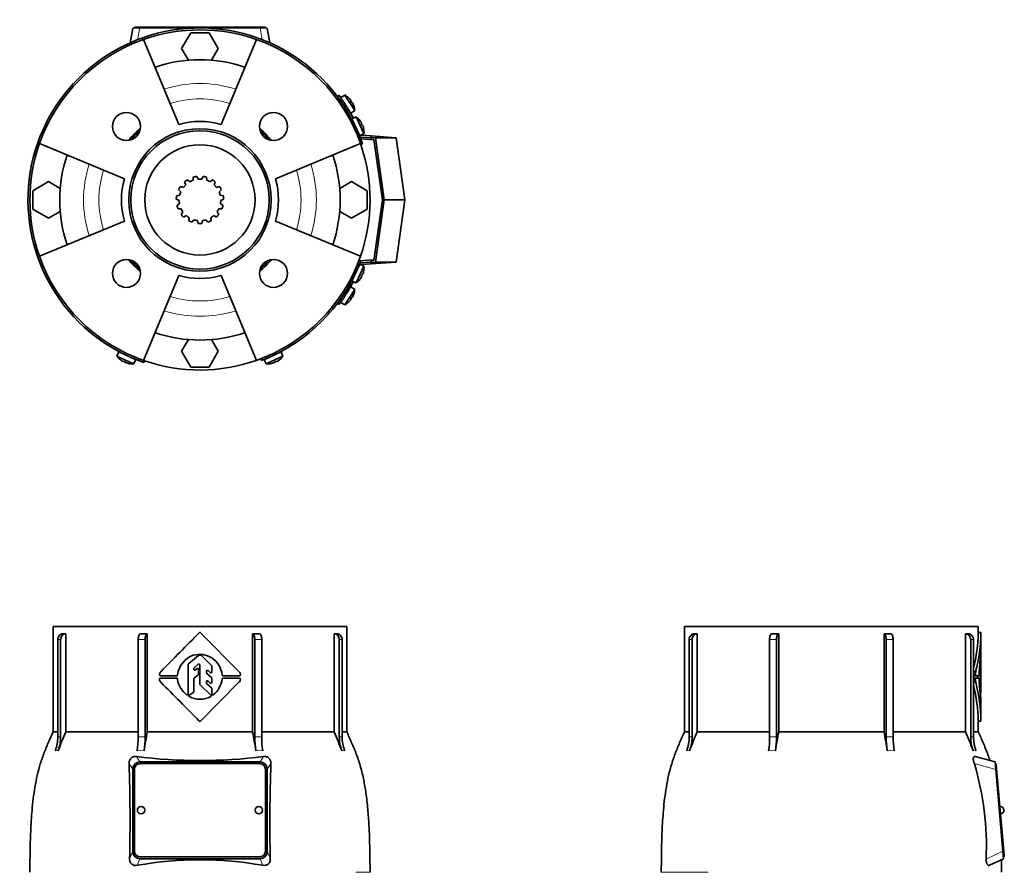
# Model space of a CAD drawing. Header units: millimetres. Extents: x 150 to 747, y -659 to 1200.
# Tile 13 of 13: x 150 to 677, y 744 to 1200. Entities that reach past the tile are written whole.
import ezdxf

# ---------------------------------------------------------------- set-up
doc = ezdxf.new("R2010")
doc.units = ezdxf.units.MM
for name, color, linetype in [('LOW_134-2', 7, 'Continuous'), ('M5X8_UNI7687', 7, 'Continuous'), ('VSI134_FILTRO_A', 7, 'Continuous'), ('VSI134_FILTRO_B', 7, 'Continuous'), ('VSI134_GIUNTO_8×', 7, 'Continuous'), ('VSI134_SUPPORTO_', 7, 'Continuous'), ('VSI134_TERMINALE', 7, 'Continuous'), ('VSI134_TESTATA', 7, 'Continuous')]:
    doc.layers.add(name, color=color, linetype=linetype)

# ---------------------------------------------------------------- blocks, each defined once
blk = doc.blocks.new('SE')
at = {"layer": 'VSI134_TESTATA', "color": 7, "linetype": 'Continuous', "lineweight": 35}
for p, q in [((325.26, 875.18), (168.26, 875.18)), ((168.26, 875.18), (168.26, 818.84)), ((325.26, 818.84), (325.26, 875.18)), ((175.03, 871.18), (175.03, 818.84)), ((218.58, 871.18), (218.58, 818.84)), ((247.12, 871.82), (267.71, 850.94)), ((274.95, 818.84), (274.95, 871.18)), ((318.5, 818.84), (318.5, 871.18)), ((170.7, 816.07), (170.7, 868.18)), ((172.23, 868.18), (172.23, 816.07)), ((213.73, 816.07), (213.73, 868.18)), ((217.42, 868.18), (217.42, 816.07)), ((276.1, 816.07), (276.1, 868.18)), ((279.8, 868.18), (279.8, 816.07)), ((321.29, 816.07), (321.29, 868.18)), ((322.82, 868.18), (322.82, 816.07)), ((240.55, 855.15), (246, 859.64)), ((246.32, 859.75), (247.19, 859.75)), ((247.54, 859.61), (252.94, 854.26)), ((240.36, 839.01), (240.36, 854.76)), ((243.62, 853.09), (245.82, 854.97)), ((246.65, 844.29), (246.65, 854.59)), ((253.09, 850.86), (253.09, 853.91)), ((234.25, 848.82), (225.65, 848.82)), ((234.76, 849.52), (234.75, 849.3)), ((243.44, 852.2), (243.44, 852.71)), ((243.63, 847.47), (245.87, 849.23)), ((244.25, 851.8), (245.25, 852.6)), ((246.06, 849.62), (246.06, 852.21)), ((250.23, 850.44), (250.23, 851.15)), ((250.41, 850.07), (252.92, 847.87)), ((251.06, 851.53), (252.26, 850.48)), ((267.9, 848.82), (259.1, 848.82)), ((225.61, 847.54), (234.25, 847.54)), ((234.75, 847.07), (234.76, 846.85)), ((243.44, 840.3), (243.44, 847.08)), ((252.6, 838.41), (246.8, 843.93)), ((267.74, 845.45), (247.12, 824.54)), ((250.23, 844.88), (250.23, 845.58)), ((250.4, 844.51), (252.92, 842.26)), ((251.07, 845.96), (252.26, 844.9)), ((253.09, 845.27), (253.09, 847.49)), ((259.1, 847.55), (267.9, 847.54)), ((241.05, 838.44), (243.22, 839.88)), ((253.09, 838.98), (253.09, 841.89)), ((170.7, 818.84), (168.26, 818.84)), ((175.03, 818.84), (213.73, 818.84)), ((218.58, 818.84), (274.95, 818.84)), ((279.8, 818.84), (318.5, 818.84)), ((322.82, 818.84), (325.26, 818.84)), ((214.58, 802.68), (278.94, 802.68)), ((278.76, 801.74), (214.76, 801.74)), ((210.76, 754.86), (210.76, 798.69)), ((211.76, 798.75), (211.76, 754.91)), ((281.76, 754.91), (281.76, 798.75)), ((282.76, 798.69), (282.76, 754.86)), ((211.76, 754.91), (211.76, 754.87)), ((281.76, 754.91), (281.76, 754.87)), ((278.94, 750.88), (214.58, 750.88)), ((214.76, 751.93), (278.76, 751.93)), ((214.76, 751.88), (278.76, 751.88))]:
    blk.add_line(p, q, dxfattribs=at)
at = {"layer": 'VSI134_TESTATA', "color": 4, "linetype": 'Continuous', "lineweight": 9}
for p, q in [((172.23, 868.18), (170.7, 868.18)), ((217.42, 868.18), (213.73, 868.18)), ((279.8, 868.18), (276.1, 868.18)), ((322.82, 868.18), (321.29, 868.18)), ((169.78, 808.74), (169.4, 808.69)), ((169.78, 808.74), (170.93, 808.69)), ((214.1, 808.74), (213.19, 808.69)), ((214.1, 808.74), (216.88, 808.69)), ((277.56, 808.74), (276.64, 808.69)), ((277.56, 808.74), (280.34, 808.69)), ((322.97, 808.74), (322.59, 808.69)), ((322.97, 808.74), (324.13, 808.69)), ((210.76, 798.69), (208.8, 801.76)), ((214.58, 802.68), (212.76, 805.53)), ((280.77, 805.53), (278.94, 802.68)), ((284.73, 801.76), (282.76, 798.69)), ((209.12, 750.67), (210.76, 754.86)), ((282.76, 754.86), (284.41, 750.67)), ((213.2, 747.35), (214.58, 750.88)), ((214.76, 751.93), (214.76, 751.88)), ((278.76, 751.93), (278.76, 751.88)), ((278.94, 750.88), (280.32, 747.35)), ((330.22, 743.61), (337.76, 743.61))]:
    blk.add_line(p, q, dxfattribs=at)
at = {"layer": 'VSI134_TESTATA', "color": 7, "linetype": 'Continuous', "lineweight": 35}
for centre, radius, start, end in [((174.26, -481.25), 1352.43, 89.96758, 90.03242), ((8929.58, -7722.95), 12217.51, 135.293139, 135.430862), ((246.76, 871.47), 0.5, 44.6048, 135.2692), ((319.26, -481.25), 1352.43, 89.96758, 90.03242), ((247.53, 847.56), 12.92, 109.8101, 171.2914), ((246.61, 847.87), 12.34, 57.8588, 106.2573), ((246.32, 859.25), 0.5, 89.9992, 129.4492), ((247.19, 859.25), 0.502, 45.3881, 89.921), ((240.87, 854.76), 0.503, 129.6191, 179.8293), ((246.15, 854.59), 0.5, 0, 130.3555), ((252.59, 853.91), 0.502, 0.0921, 45.217), ((246.07, 847.91), 12.6, 6.1637, 55.7127), ((225.65, 849.32), 0.5, 173.2798, 270), ((227.68, 849.27), 2.53, 138.9855, 177.435), ((234.25, 849.32), 0.5, 270, 356.945), ((243.94, 852.71), 0.503, 130.5093, 179.8462), ((243.94, 852.2), 0.5, 180, 308.3701), ((245.56, 852.21), 0.5, 0, 128.3701), ((245.56, 849.62), 0.503, 308.2331, 359.812), ((250.73, 851.15), 0.5, 48.872, 180), ((250.74, 850.44), 0.503, 180.1424, 228.7099), ((252.59, 850.86), 0.5, 228.8721, 360), ((259.1, 849.32), 0.5, 187.0198, 270), ((267, 850.24), 1, 39.9753, 44.6048), ((265.41, 849.01), 3.01, 7.2724, 38.3465), ((267.9, 849.32), 0.5, 270, 8.5762), ((227.25, 846.85), 2.15, 175.1196, 227.0931), ((225.61, 847.04), 0.5, 90, 181.1653), ((-3976.77, -3354.91), 5941.64, 44.701818, 44.983778), ((234.25, 847.04), 0.5, 3.055, 90), ((246.85, 848.38), 12.18, 187.2267, 233.2382), ((243.94, 847.08), 0.503, 128.2341, 179.8111), ((247.15, 844.29), 0.502, 180.1047, 226.3403), ((250.73, 845.58), 0.5, 48.3928, 180), ((250.74, 844.89), 0.503, 180.1334, 228.1267), ((252.59, 845.27), 0.5, 228.3928, 360), ((252.59, 847.49), 0.503, 0.145, 48.7072), ((246.05, 848.48), 12.63, 308.4465, 353.7792), ((259.1, 847.05), 0.5, 89.956, 172.9788), ((265.72, 847.23), 2.7, 318.6093, 354.47), ((267.9, 847.04), 0.5, 352.1811, 89.956), ((239.86, 839.01), 0.5, 231.9328, 360), ((241.32, 838.02), 0.5, 123.6017, 240.2731), ((246.5, 847.57), 11.36, 241.4726, 271.3254), ((242.94, 840.3), 0.504, 303.8575, 359.7442), ((247.03, 847.54), 11.33, 268.6311, 298.8939), ((252.26, 838.05), 0.5, 300.4135, 46.4449), ((252.59, 841.89), 0.503, 0.1074, 48.1235), ((253.59, 838.98), 0.5, 179.9709, 308.3186), ((246.76, 824.89), 0.5, 224.7366, 315.3954), ((381.12, 729.77), 224.52, 156.6256, 159.4185), ((661.96, 739.5), 450.42, 169.8554, 171.1641), ((-168.44, 739.5), 450.42, 8.8359, 10.1446), ((112.41, 729.77), 224.52, 20.5815, 23.3744), ((149.18, 816.06), 21.52, 339.9832, 0.0362), ((150.71, 816.06), 21.52, 339.9832, 0.0362), ((164.02, 815.99), 49.7, 351.5576, 0.096), ((167.72, 815.99), 49.7, 351.5576, 0.096), ((325.81, 815.99), 49.7, 179.904, 188.4424), ((329.5, 815.99), 49.7, 179.904, 188.4424), ((342.82, 816.06), 21.52, 179.9638, 200.0168), ((344.35, 816.06), 21.52, 179.9638, 200.0168), ((-643.32, 770.87), 852.68, 358.64241, 2.07545), ((246.76, 1076.19), 272.79, 262.8396, 277.1604), ((1108.91, 771.05), 824.76, 177.86642, 181.41572), ((215.26, 776.83), 2, 0, 180), ((278.26, 776.83), 2, 0, 180), ((246.76, 559.79), 190.54, 79.8557, 100.1443)]:
    blk.add_arc(centre, radius, start, end, dxfattribs=at)
at = {"layer": 'VSI134_TESTATA', "color": 4, "linetype": 'Continuous', "lineweight": 9}
for centre, radius, start, end in [((171.47, 810.21), 5.91, 82.5651, 97.4349), ((215.57, 781.79), 34.33, 86.9151, 93.0849), ((277.95, 781.79), 34.33, 86.9151, 93.0849), ((322.06, 810.21), 5.91, 82.5651, 97.4349)]:
    blk.add_arc(centre, radius, start, end, dxfattribs=at)
at = {"layer": 'VSI134_TESTATA', "color": 7, "linetype": 'Continuous', "lineweight": 35}
for centre, major_axis, ratio, start_param, end_param in [((173.47, 868.18), (0, -3), 0.92388, 3.133099, 4.712389), ((175, 868.18), (0, -3), 0.92388, 3.133099, 4.712389), ((214.88, 868.18), (0, -3), 0.382683, 3.133099, 4.712389), ((218.57, 868.18), (0, -3), 0.382683, 3.133099, 4.712389), ((274.96, 868.18), (0, -3), 0.382683, 1.570796, 3.150087), ((278.65, 868.18), (0, -3), 0.382683, 1.570796, 3.150087), ((318.52, 868.18), (0, -3), 0.92388, 1.570796, 3.150087), ((320.05, 868.18), (0, -3), 0.92388, 1.570796, 3.150087), ((214.83, 798.44), (1.95, -3.83), 0.92919, 2.69912, 4.210489), ((214.76, 798.75), (3, 0), 0.996195, 1.570796, 3.141593), ((278.76, 798.75), (3, 0), 0.996195, 0, 1.570796), ((278.7, 798.44), (-1.95, -3.83), 0.92919, 2.072696, 3.584065), ((215.26, 776.83), (2, 0), 0.996195, 3.141593, 6.283185), ((278.26, 776.83), (2, 0), 0.996195, 3.141593, 6.283185), ((214.83, 755.12), (1.95, 3.83), 0.92919, 2.072697, 3.584065), ((214.76, 754.91), (-3, 0), 0.996195, 0, 1.570796), ((214.76, 754.87), (-3, 0), 0.996195, 0, 1.570796), ((278.76, 754.91), (-3, 0), 0.996195, 1.570796, 3.141593), ((278.76, 754.87), (-3, 0), 0.996195, 1.570796, 3.141593), ((278.7, 755.12), (-1.95, 3.83), 0.92919, 2.69912, 4.210488)]:
    blk.add_ellipse(centre, major_axis=major_axis, ratio=ratio, start_param=start_param, end_param=end_param, dxfattribs=at)
for points in [[(214.88, 871.18), (216.1, 871.18), (217.34, 871.18), (218.58, 871.18)], [(274.95, 871.18), (276.19, 871.18), (277.42, 871.18), (278.64, 871.18)]]:
    blk.add_open_spline(points, degree=3, dxfattribs=at)
for points, knots in [([(168.28, 818.87), (167.38, 816.92), (165.82, 813.5), (163.37, 807.69), (161.28, 801.7), (159.64, 795.52), (158.43, 789.28), (157.53, 783.04), (156.72, 775.1), (156.14, 765.52), (155.86, 754.22), (155.8, 747.47), (155.77, 743.6)], [0, 0, 0, 0, 0.075828, 0.157662, 0.24065, 0.323649, 0.406117, 0.487779, 0.568882, 0.716697, 0.863346, 1, 1, 1, 1]), ([(337.75, 743.61), (337.74, 746.49), (337.69, 751.59), (337.54, 760.14), (337.21, 768.75), (336.61, 777.45), (335.69, 785.55), (334.42, 793.03), (332.81, 799.87), (330.63, 806.5), (327.96, 812.93), (326.24, 816.71), (325.25, 818.87)], [0, 0, 0, 0, 0.1021, 0.21378, 0.32619, 0.439201, 0.552954, 0.643265, 0.734414, 0.825783, 0.916073, 1, 1, 1, 1]), ([(208.8, 801.76), (208.79, 802.01), (208.8, 802.27), (208.86, 802.79), (208.92, 803.06), (209.09, 803.57), (209.2, 803.82), (209.5, 804.28), (209.67, 804.49), (209.97, 804.77), (210.07, 804.86), (210.29, 805.02), (210.41, 805.09), (210.64, 805.22), (210.76, 805.28), (211.01, 805.37), (211.13, 805.41), (211.51, 805.51), (211.76, 805.55), (212.27, 805.57), (212.51, 805.56), (212.76, 805.53)], [0, 0, 0, 0, 0.125, 0.125, 0.25, 0.25, 0.375, 0.375, 0.5, 0.5, 0.5625, 0.5625, 0.625, 0.625, 0.6875, 0.6875, 0.75, 0.75, 0.875, 0.875, 1, 1, 1, 1]), ([(280.77, 805.53), (281.01, 805.56), (281.26, 805.57), (281.76, 805.55), (282.01, 805.51), (282.52, 805.38), (282.76, 805.29), (283.23, 805.03), (283.45, 804.87), (283.75, 804.6), (283.85, 804.49), (284.02, 804.28), (284.1, 804.17), (284.32, 803.82), (284.44, 803.57), (284.61, 803.06), (284.67, 802.8), (284.73, 802.27), (284.74, 802.01), (284.73, 801.76)], [0, 0, 0, 0, 0.125, 0.125, 0.25, 0.25, 0.375, 0.375, 0.5, 0.5, 0.5625, 0.5625, 0.625, 0.625, 0.75, 0.75, 0.875, 0.875, 1, 1, 1, 1]), ([(213.2, 747.35), (212.71, 747.26), (212.22, 747.25), (211.48, 747.38), (211.24, 747.45), (210.79, 747.64), (210.57, 747.77), (210.17, 748.07), (209.98, 748.24), (209.66, 748.65), (209.53, 748.87), (209.32, 749.35), (209.24, 749.61), (209.14, 750.13), (209.12, 750.4), (209.12, 750.67)], [0, 0, 0, 0, 0.25, 0.25, 0.375, 0.375, 0.5, 0.5, 0.625, 0.625, 0.75, 0.75, 0.875, 0.875, 1, 1, 1, 1]), ([(284.41, 750.67), (284.41, 750.4), (284.39, 750.14), (284.29, 749.62), (284.21, 749.36), (284.06, 749), (284, 748.89), (283.86, 748.66), (283.79, 748.56), (283.55, 748.25), (283.37, 748.08), (282.96, 747.77), (282.75, 747.65), (282.29, 747.46), (282.05, 747.39), (281.32, 747.25), (280.82, 747.26), (280.32, 747.35)], [0, 0, 0, 0, 0.125, 0.125, 0.25, 0.25, 0.3125, 0.3125, 0.375, 0.375, 0.5, 0.5, 0.625, 0.625, 0.75, 0.75, 1, 1, 1, 1])]:
    blk.add_open_spline(points, degree=3, knots=knots, dxfattribs=at)
blk = doc.blocks.new('SE1')
at = {"layer": 'LOW_134-2', "color": 7, "linetype": 'Continuous', "lineweight": 35}
for p, q in [((332.79, 1135.98), (339.81, 1135.49)), ((339.81, 1071.26), (331.87, 1070.7))]:
    blk.add_line(p, q, dxfattribs=at)
at = {"layer": 'M5X8_UNI7687', "color": 7, "linetype": 'Continuous', "lineweight": 35}
for p, q in [((324.17, 1159.52), (322.04, 1158.22)), ((329.54, 1151.25), (324.17, 1159.52)), ((326.42, 1157.89), (326.43, 1157.91)), ((327.48, 1156.64), (327.32, 1156.51)), ((328.25, 1155.45), (328.07, 1155.35)), ((328.97, 1153.97), (328.99, 1153.97)), ((327.48, 1149.83), (329.54, 1151.25)), ((330.33, 1147.78), (328.03, 1146.79)), ((328.03, 1146.79), (332.26, 1137.72)), ((334.49, 1138.84), (330.33, 1147.78)), ((332.33, 1145.85), (332.34, 1145.87)), ((333.2, 1144.46), (333.02, 1144.36)), ((333.8, 1143.18), (333.61, 1143.11)), ((332.26, 1137.72), (334.49, 1138.84)), ((334.3, 1141.62), (334.33, 1141.61)), ((332.26, 1069.02), (328.03, 1059.96)), ((330.33, 1058.97), (334.49, 1067.9)), ((334.49, 1067.9), (332.26, 1069.02)), ((334.3, 1065.13), (334.33, 1065.13)), ((328.03, 1059.96), (330.33, 1058.97)), ((332.33, 1060.9), (332.34, 1060.88)), ((333.2, 1062.28), (333.02, 1062.39)), ((333.8, 1063.57), (333.61, 1063.64)), ((324.17, 1047.23), (329.54, 1055.5)), ((329.54, 1055.5), (327.48, 1056.92)), ((322.04, 1048.53), (324.17, 1047.23)), ((326.43, 1048.83), (326.42, 1048.86)), ((327.48, 1050.11), (327.32, 1050.24)), ((328.25, 1051.3), (328.07, 1051.4)), ((328.97, 1052.77), (328.99, 1052.78)), ((203.35, 1022.11), (202.36, 1019.81)), ((212.41, 1017.88), (203.35, 1022.11)), ((290.18, 1022.11), (281.11, 1017.88)), ((291.17, 1019.81), (290.18, 1022.11)), ((202.36, 1019.81), (211.29, 1015.64)), ((204.29, 1017.81), (204.27, 1017.8)), ((205.67, 1016.94), (205.78, 1017.11)), ((211.29, 1015.64), (212.41, 1017.88)), ((281.11, 1017.88), (282.23, 1015.64)), ((282.23, 1015.64), (291.17, 1019.81)), ((287.85, 1016.94), (287.75, 1017.11)), ((289.26, 1017.8), (289.24, 1017.81)), ((206.96, 1016.34), (207.03, 1016.53)), ((208.52, 1015.84), (208.52, 1015.81)), ((285.01, 1015.84), (285, 1015.81)), ((286.56, 1016.34), (286.5, 1016.53))]:
    blk.add_line(p, q, dxfattribs=at)
for centre, radius, start, end in [((319.56, 1150.65), 10, 46.5916, 62.5414), ((322.71, 1156.27), 0.5, 9.1315, 33), ((319.56, 1150.65), 10, 3.4586, 19.4084), ((325.97, 1151.24), 0.5, 33, 56.6899), ((328.42, 1144.76), 0.5, 1.1882, 25), ((324.52, 1139.63), 10, 38.5916, 54.5414), ((330.96, 1139.32), 0.5, 25, 48.8118), ((324.52, 1139.63), 10, 355.4586, 11.4084), ((330.96, 1067.42), 0.5, 311.1882, 335), ((324.52, 1067.11), 10, 348.5916, 4.5414), ((328.42, 1061.99), 0.5, 335, 358.8118), ((324.52, 1067.11), 10, 305.4586, 321.4084), ((325.97, 1055.51), 0.5, 303.3101, 327), ((319.56, 1056.1), 10, 340.5916, 356.5414), ((322.71, 1050.48), 0.5, 327, 349.9062), ((319.56, 1056.1), 10, 297.4586, 313.4084), ((210.5, 1025.61), 10, 215.4586, 231.4084), ((205.37, 1021.71), 0.5, 245, 268.8118), ((210.81, 1019.18), 0.5, 221.1882, 245), ((282.71, 1019.18), 0.5, 295, 318.8118), ((288.15, 1021.71), 0.5, 271.1882, 295), ((283.02, 1025.61), 10, 308.5916, 324.5414), ((210.5, 1025.61), 10, 258.5916, 274.5414), ((283.02, 1025.61), 10, 265.4586, 281.4084)]:
    blk.add_arc(centre, radius, start, end, dxfattribs=at)
for centre, major_axis, ratio, start_param, end_param in [((319.57, 1150.66), (-5.45, 8.39), 0.996195, 4.833518, 4.948078), ((321.41, 1151.85), (5.04, -7.77), 0.811251, 1.49595, 1.645642), ((319.57, 1150.66), (5.45, -8.39), 0.996195, 1.335108, 1.449667), ((324.54, 1139.64), (-4.23, 9.06), 0.996195, 4.833518, 4.948078), ((326.53, 1140.57), (3.91, -8.39), 0.811251, 1.49595, 1.645642), ((324.54, 1139.64), (4.23, -9.06), 0.996195, 1.335108, 1.449667), ((324.54, 1067.11), (4.23, 9.06), 0.996195, 4.833518, 4.948078), ((324.54, 1067.11), (-4.23, -9.06), 0.996195, 1.335108, 1.449667), ((326.53, 1066.18), (-3.91, -8.39), 0.811251, 1.49595, 1.645642), ((319.57, 1056.09), (-5.45, -8.39), 0.996195, 1.335108, 1.449667), ((321.41, 1054.9), (-5.04, -7.77), 0.811251, 1.49595, 1.645642), ((319.57, 1056.09), (5.45, 8.39), 0.996195, 4.833518, 4.948078), ((210.5, 1025.6), (-9.06, 4.23), 0.996195, 1.335108, 1.449667), ((209.57, 1023.61), (-8.39, 3.91), 0.811251, 1.49595, 1.645642), ((283.96, 1023.61), (-8.39, -3.91), 0.811251, 1.49595, 1.645642), ((283.03, 1025.6), (9.06, 4.23), 0.996195, 4.833518, 4.948078), ((210.5, 1025.6), (9.06, -4.23), 0.996195, 4.833518, 4.948078), ((283.03, 1025.6), (-9.06, -4.23), 0.996195, 1.335108, 1.449667)]:
    blk.add_ellipse(centre, major_axis=major_axis, ratio=ratio, start_param=start_param, end_param=end_param, dxfattribs=at)
for points in [[(327.48, 1156.64), (327.48, 1156.64), (327.48, 1156.64), (327.48, 1156.65), (327.48, 1156.66), (327.47, 1156.68), (327.46, 1156.7), (327.45, 1156.72), (327.44, 1156.74), (327.42, 1156.77), (327.4, 1156.8), (327.37, 1156.84), (327.35, 1156.87), (327.32, 1156.91), (327.3, 1156.94), (327.27, 1156.98), (327.24, 1157.01), (327.22, 1157.04), (327.21, 1157.05)], [(328.52, 1155.03), (328.51, 1155.04), (328.5, 1155.07), (328.48, 1155.12), (328.46, 1155.16), (328.43, 1155.2), (328.41, 1155.23), (328.39, 1155.27), (328.37, 1155.3), (328.35, 1155.34), (328.33, 1155.36), (328.32, 1155.39), (328.3, 1155.41), (328.29, 1155.42), (328.28, 1155.43), (328.27, 1155.44), (328.26, 1155.45), (328.25, 1155.45), (328.25, 1155.45)], [(333.2, 1144.46), (333.2, 1144.46), (333.2, 1144.47), (333.2, 1144.48), (333.2, 1144.49), (333.2, 1144.5), (333.19, 1144.52), (333.18, 1144.55), (333.17, 1144.58), (333.16, 1144.61), (333.14, 1144.64), (333.12, 1144.68), (333.1, 1144.71), (333.08, 1144.75), (333.06, 1144.79), (333.04, 1144.83), (333.02, 1144.87), (333, 1144.9), (332.99, 1144.91)], [(334.01, 1142.72), (334, 1142.74), (333.99, 1142.77), (333.98, 1142.82), (333.96, 1142.86), (333.95, 1142.9), (333.93, 1142.94), (333.91, 1142.98), (333.9, 1143.02), (333.88, 1143.05), (333.87, 1143.08), (333.85, 1143.11), (333.84, 1143.13), (333.83, 1143.15), (333.82, 1143.16), (333.81, 1143.17), (333.8, 1143.18), (333.8, 1143.18), (333.8, 1143.18)], [(333.8, 1063.57), (333.8, 1063.57), (333.8, 1063.57), (333.81, 1063.58), (333.82, 1063.59), (333.83, 1063.6), (333.84, 1063.62), (333.85, 1063.64), (333.87, 1063.66), (333.88, 1063.69), (333.9, 1063.73), (333.91, 1063.77), (333.93, 1063.8), (333.95, 1063.84), (333.96, 1063.89), (333.98, 1063.93), (333.99, 1063.97), (334, 1064.01), (334.01, 1064.02)], [(332.99, 1061.83), (333, 1061.85), (333.02, 1061.88), (333.04, 1061.92), (333.06, 1061.96), (333.08, 1062), (333.1, 1062.03), (333.12, 1062.07), (333.14, 1062.11), (333.16, 1062.14), (333.17, 1062.17), (333.18, 1062.2), (333.19, 1062.22), (333.2, 1062.24), (333.2, 1062.26), (333.2, 1062.27), (333.2, 1062.28), (333.2, 1062.28), (333.2, 1062.28)], [(327.21, 1049.69), (327.22, 1049.71), (327.24, 1049.73), (327.27, 1049.77), (327.3, 1049.81), (327.32, 1049.84), (327.35, 1049.88), (327.37, 1049.91), (327.4, 1049.94), (327.42, 1049.97), (327.44, 1050), (327.45, 1050.03), (327.46, 1050.05), (327.47, 1050.07), (327.48, 1050.08), (327.48, 1050.1), (327.48, 1050.11), (327.48, 1050.11), (327.48, 1050.11)], [(328.25, 1051.3), (328.25, 1051.3), (328.26, 1051.3), (328.27, 1051.3), (328.28, 1051.31), (328.29, 1051.32), (328.3, 1051.34), (328.32, 1051.36), (328.33, 1051.38), (328.35, 1051.41), (328.37, 1051.44), (328.39, 1051.48), (328.41, 1051.51), (328.43, 1051.55), (328.46, 1051.59), (328.48, 1051.63), (328.5, 1051.67), (328.51, 1051.7), (328.52, 1051.72)], [(205.22, 1017.15), (205.24, 1017.14), (205.27, 1017.12), (205.31, 1017.1), (205.35, 1017.07), (205.39, 1017.05), (205.42, 1017.03), (205.46, 1017.01), (205.5, 1016.99), (205.53, 1016.98), (205.56, 1016.96), (205.59, 1016.95), (205.61, 1016.94), (205.63, 1016.94), (205.65, 1016.93), (205.66, 1016.93), (205.67, 1016.93), (205.67, 1016.94), (205.67, 1016.94)], [(287.85, 1016.94), (287.85, 1016.94), (287.86, 1016.93), (287.87, 1016.93), (287.88, 1016.93), (287.89, 1016.94), (287.91, 1016.94), (287.94, 1016.95), (287.97, 1016.96), (288, 1016.98), (288.03, 1016.99), (288.07, 1017.01), (288.1, 1017.03), (288.14, 1017.05), (288.18, 1017.07), (288.22, 1017.1), (288.26, 1017.12), (288.29, 1017.14), (288.3, 1017.15)], [(206.96, 1016.34), (206.96, 1016.34), (206.96, 1016.33), (206.97, 1016.32), (206.98, 1016.32), (206.99, 1016.31), (207.01, 1016.29), (207.03, 1016.28), (207.05, 1016.27), (207.08, 1016.25), (207.12, 1016.24), (207.16, 1016.22), (207.19, 1016.21), (207.23, 1016.19), (207.28, 1016.18), (207.32, 1016.16), (207.36, 1016.14), (207.4, 1016.13), (207.41, 1016.13)], [(286.11, 1016.13), (286.13, 1016.13), (286.16, 1016.14), (286.21, 1016.16), (286.25, 1016.18), (286.29, 1016.19), (286.33, 1016.21), (286.37, 1016.22), (286.41, 1016.24), (286.44, 1016.25), (286.47, 1016.27), (286.5, 1016.28), (286.52, 1016.29), (286.54, 1016.31), (286.55, 1016.32), (286.56, 1016.32), (286.57, 1016.33), (286.57, 1016.34), (286.56, 1016.34)]]:
    blk.add_open_spline(points, degree=3, dxfattribs=at)
at = {"layer": 'VSI134_FILTRO_A', "color": 4, "linetype": 'Continuous', "lineweight": 9}
for p, q in [((331.78, 1135.82), (332.73, 1136.15)), ((213.99, 1017.41), (214.32, 1018.35))]:
    blk.add_line(p, q, dxfattribs=at)
at = {"layer": 'VSI134_FILTRO_A', "color": 7, "linetype": 'Continuous', "lineweight": 35}
for p, q in [((332.81, 1133), (333.75, 1133.33)), ((216.81, 1016.39), (217.14, 1017.33))]:
    blk.add_line(p, q, dxfattribs=at)
for radius, start, end in [(92, 20.8687, 249.1313), (91, 70.6497, 109.3503), (91, 160.6497, 199.3503), (91, 19, 19.3646), (92, 19, 20.8687), (92, 249.1313, 251), (91, 250.6608, 251)]:
    blk.add_arc((246.76, 1103.37), radius, start, end, dxfattribs=at)
at = {"layer": 'VSI134_FILTRO_B', "color": 7, "linetype": 'Continuous', "lineweight": 35}
for p, q in [((332.65, 1070.4), (331.72, 1070.76)), ((279.37, 1018.42), (279.73, 1017.48))]:
    blk.add_line(p, q, dxfattribs=at)
at = {"layer": 'VSI134_FILTRO_B', "color": 4, "linetype": 'Continuous', "lineweight": 9}
for p, q in [((331.53, 1067.62), (330.6, 1067.98)), ((282.16, 1019.54), (282.52, 1018.6))]:
    blk.add_line(p, q, dxfattribs=at)
at = {"layer": 'VSI134_FILTRO_B', "color": 7, "linetype": 'Continuous', "lineweight": 35}
for start, end in [(337.1313, 339), (292.8687, 337.1313), (291, 292.8687)]:
    blk.add_arc((246.76, 1103.37), 92, start, end, dxfattribs=at)
at = {"layer": 'VSI134_GIUNTO_8×', "color": 7, "linetype": 'Continuous', "lineweight": 35}
for p, q in [((238.55, 1113.06), (239.16, 1111.48)), ((241.4, 1113.11), (240.08, 1114.18)), ((243.21, 1115.56), (243.12, 1113.87)), ((245.82, 1114.45), (245.06, 1115.96)), ((248.47, 1115.96), (247.7, 1114.45)), ((250.41, 1113.87), (250.32, 1115.56)), ((253.44, 1114.18), (252.13, 1113.11)), ((254.37, 1111.48), (254.97, 1113.06)), ((235.32, 1108.89), (236.52, 1107.69)), ((237.9, 1110.09), (236.27, 1110.52)), ((257.26, 1110.52), (255.62, 1110.09)), ((257.01, 1107.69), (258.2, 1108.89)), ((234.07, 1103.76), (235.65, 1103.15)), ((235.94, 1105.9), (234.27, 1105.64)), ((235.85, 1101.28), (234.43, 1100.36)), ((259.26, 1105.64), (257.59, 1105.9)), ((259.1, 1100.36), (257.68, 1101.28)), ((257.88, 1103.15), (259.46, 1103.76)), ((235.01, 1098.56), (236.7, 1098.65)), ((237.64, 1097.02), (236.72, 1095.6)), ((256.81, 1095.6), (255.89, 1097.02)), ((256.82, 1098.65), (258.52, 1098.56)), ((237.98, 1094.2), (239.49, 1094.97)), ((241.01, 1093.86), (240.75, 1092.19)), ((242.48, 1091.42), (243.54, 1092.74)), ((245.38, 1092.35), (245.82, 1090.71)), ((247.71, 1090.71), (248.15, 1092.35)), ((249.98, 1092.74), (251.05, 1091.42)), ((252.78, 1092.19), (252.51, 1093.86)), ((254.03, 1094.97), (255.54, 1094.2))]:
    blk.add_line(p, q, dxfattribs=at)
blk.add_circle((246.76, 1103.37), 29.5, dxfattribs=at)
for radius, start, end in [(11.12, 133.1532, 142.8468), (12.7, 121.7298, 130.2702), (11.12, 109.1532, 118.8468), (12.7, 97.7298, 106.2702), (11.12, 85.1532, 94.8468), (12.7, 73.7298, 82.2702), (11.12, 61.1532, 70.8468), (12.7, 49.7298, 58.2702), (11.12, 37.1532, 46.8468), (12.7, 145.7298, 154.2702), (11.12, 157.1532, 166.8468), (11.12, 13.1532, 22.8468), (12.7, 25.7298, 34.2702), (12.7, 169.7298, 178.2702), (11.12, 181.1532, 190.8468), (11.12, 349.1532, 358.8468), (12.7, 1.7298, 10.2702), (12.7, 193.7298, 202.2702), (11.12, 205.1532, 214.8468), (12.7, 217.7298, 226.2702), (12.7, 313.7298, 322.2702), (11.12, 325.1532, 334.8468), (12.7, 337.7298, 346.2702), (11.12, 229.1532, 238.8468), (12.7, 241.7298, 250.2702), (11.12, 253.1532, 262.8468), (12.7, 265.7298, 274.2702), (11.12, 277.1532, 286.8468), (12.7, 289.7298, 298.2702), (11.12, 301.1532, 310.8468)]:
    blk.add_arc((246.76, 1103.37), radius, start, end, dxfattribs=at)
at = {"layer": 'VSI134_SUPPORTO_', "color": 7, "linetype": 'Continuous', "lineweight": 35}
for p, q in [((241.86, 1192.87), (236.95, 1184.37)), ((251.67, 1192.87), (241.86, 1192.87)), ((256.58, 1184.37), (251.67, 1192.87)), ((216.61, 1189.23), (235.42, 1143.81)), ((276.92, 1189.23), (258.1, 1143.81)), ((236.95, 1184.37), (240.56, 1178.12)), ((252.97, 1178.12), (256.58, 1184.37)), ((160.9, 1133.53), (206.32, 1114.71)), ((332.62, 1133.53), (287.2, 1114.71)), ((165.76, 1113.19), (157.26, 1108.28)), ((172.02, 1109.58), (165.76, 1113.19)), ((327.76, 1113.19), (321.51, 1109.58)), ((336.26, 1108.28), (327.76, 1113.19)), ((157.26, 1108.28), (157.26, 1098.47)), ((336.26, 1098.47), (336.26, 1108.28)), ((157.26, 1098.47), (165.76, 1093.56)), ((165.76, 1093.56), (172.02, 1097.17)), ((321.51, 1097.17), (327.76, 1093.56)), ((327.76, 1093.56), (336.26, 1098.47)), ((160.9, 1073.22), (206.32, 1092.03)), ((332.62, 1073.22), (287.2, 1092.03)), ((216.61, 1017.51), (235.42, 1062.93)), ((276.92, 1017.51), (258.1, 1062.93)), ((240.56, 1028.63), (236.95, 1022.37)), ((256.58, 1022.37), (252.97, 1028.63)), ((236.95, 1022.37), (241.86, 1013.87)), ((251.67, 1013.87), (256.58, 1022.37)), ((241.86, 1013.87), (251.67, 1013.87))]:
    blk.add_line(p, q, dxfattribs=at)
for centre, radius in [((207.45, 1142.69), 7.5), ((286.08, 1142.69), 7.5), ((246.76, 1103.37), 38.1), ((246.76, 1103.37), 37), ((207.45, 1064.06), 7.5), ((286.08, 1064.06), 7.5)]:
    blk.add_circle(centre, radius, dxfattribs=at)
for radius, start, end in [(91, 109.3503, 160.6497), (91, 19.3503, 70.6497), (75, 71.3226, 108.6774), (42, 74.3371, 105.6629), (49.76, 129.8749, 140.1251), (49, 131.0889, 138.9111), (49.76, 39.8749, 50.1251), (91, 340.6497, 19), (75, 161.3226, 198.6774), (75, 341.3226, 18.6774), (42, 164.3371, 195.6629), (42, 344.3371, 15.6629), (91, 199.3503, 250.6497), (49.76, 219.8749, 230.1251), (91, 289.3503, 340.6497), (49.76, 309.8749, 320.1251), (49, 311.0889, 318.9111), (42, 254.3371, 285.6629), (75, 251.3226, 288.6774), (91, 251, 289.3503)]:
    blk.add_arc((246.76, 1103.37), radius, start, end, dxfattribs=at)
at = {"layer": 'VSI134_SUPPORTO_', "color": 4, "linetype": 'Continuous', "lineweight": 9}
for radius, start, end in [(62.27, 72.1054, 107.8946), (54.06, 72.8071, 107.1929), (62.27, 162.1054, 197.8946), (62.27, 342.1054, 17.8946), (54.06, 162.8071, 197.1929), (54.06, 342.8071, 17.1929), (54.06, 252.8071, 287.1929), (62.27, 252.1054, 287.8946)]:
    blk.add_arc((246.76, 1103.37), radius, start, end, dxfattribs=at)
at = {"layer": 'VSI134_SUPPORTO_', "color": 7, "linetype": 'Continuous', "lineweight": 35}
for points, knots in [([(283.58, 1135.71), (283.47, 1135.84), (283.21, 1136.13), (282.79, 1136.59), (282.34, 1137.07), (281.88, 1137.55), (281.25, 1138.19), (280.43, 1138.98), (279.63, 1139.72), (279.17, 1140.13), (279.04, 1140.24)], [0.4175395, 0.4175395, 0.4175395, 0.4175395, 0.4310399, 0.4482815, 0.4655231, 0.4827647, 0.5000063, 0.5357201, 0.571434, 0.5842535, 0.5842535, 0.5842535, 0.5842535]), ([(210, 1070.98), (210.1, 1070.87), (210.34, 1070.6), (210.74, 1070.16), (211.19, 1069.68), (211.65, 1069.2), (212.28, 1068.56), (213.1, 1067.76), (213.88, 1067.05), (214.33, 1066.65), (214.43, 1066.55)], [0.4196811, 0.4196811, 0.4196811, 0.4196811, 0.4310399, 0.4482815, 0.4655231, 0.4827647, 0.5000063, 0.5357201, 0.571434, 0.5825739, 0.5825739, 0.5825739, 0.5825739])]:
    blk.add_open_spline(points, degree=3, knots=knots, dxfattribs=at)
at = {"layer": 'VSI134_TERMINALE', "color": 7, "linetype": 'Continuous', "lineweight": 35}
for p, q in [((321.01, 1159.37), (320.21, 1158.77)), ((333.09, 1137.96), (338.32, 1137.6)), ((332.39, 1137.01), (338.32, 1136.6)), ((338.32, 1136.83), (338.32, 1137.6)), ((338.32, 1137.6), (351.66, 1136.67)), ((338.32, 1136.83), (338.32, 1135.83)), ((338.32, 1136.83), (340.65, 1136.67)), ((339.77, 1135.72), (338.32, 1135.83)), ((339.77, 1135.72), (344.32, 1103.37)), ((345.33, 1103.37), (340.65, 1136.67)), ((340.65, 1136.67), (351.66, 1136.67)), ((351.66, 1136.67), (356.34, 1103.37)), ((344.32, 1103.37), (339.77, 1071.02)), ((340.65, 1070.08), (345.33, 1103.37)), ((345.33, 1103.37), (356.34, 1103.37)), ((351.66, 1070.08), (356.34, 1103.37)), ((332.39, 1069.74), (338.32, 1070.15)), ((338.32, 1070.92), (339.77, 1071.02)), ((338.32, 1070.92), (338.32, 1069.92)), ((338.32, 1069.15), (351.66, 1070.08)), ((338.32, 1069.92), (340.65, 1070.08)), ((338.32, 1069.92), (338.32, 1069.15)), ((340.65, 1070.08), (351.66, 1070.08)), ((333.09, 1068.78), (338.32, 1069.15)), ((320.21, 1047.98), (321.01, 1047.37))]:
    blk.add_line(p, q, dxfattribs=at)
at = {"layer": 'VSI134_TERMINALE', "color": 4, "linetype": 'Continuous', "lineweight": 9}
for p, q in [((326.08, 1151.93), (325.28, 1151.32)), ((325.28, 1055.43), (326.08, 1054.82))]:
    blk.add_line(p, q, dxfattribs=at)
at = {"layer": 'VSI134_TERMINALE', "color": 7, "linetype": 'Continuous', "lineweight": 35}
for start, end in [(31.4706, 37.0241), (28.067, 31.4706), (21.8355, 21.933), (338.067, 338.1645), (328.5294, 331.933), (322.9759, 328.5294)]:
    blk.add_arc((246.76, 1103.37), 93, start, end, dxfattribs=at)
at = {"layer": 'VSI134_TESTATA', "color": 4, "linetype": 'Continuous', "lineweight": 9}
for p, q in [((214.76, 1195.89), (214.76, 1195.48)), ((278.76, 1195.89), (278.76, 1195.48)), ((213.42, 1189.12), (214.58, 1195.48)), ((278.94, 1195.48), (280.11, 1189.12))]:
    blk.add_line(p, q, dxfattribs=at)
at = {"layer": 'VSI134_TESTATA', "color": 7, "linetype": 'Continuous', "lineweight": 35}
for p, q in [((214.76, 1195.89), (278.76, 1195.89)), ((210.76, 1195.14), (209.35, 1187.42)), ((211.76, 1195.63), (211.76, 1195.37)), ((278.94, 1195.48), (214.58, 1195.48)), ((281.76, 1195.63), (281.76, 1195.37)), ((284.17, 1187.42), (282.76, 1195.14))]:
    blk.add_line(p, q, dxfattribs=at)
for centre, major_axis, ratio, start_param, end_param in [((214.76, 1195.63), (-3, 0), 0.087156, 4.712389, 6.283185), ((278.76, 1195.63), (-3, 0), 0.087156, 3.141593, 4.712389), ((214.83, 1195.11), (4.06, -0.02), 0.091176, 1.630723, 3.142091), ((278.7, 1195.11), (-4.06, -0.02), 0.091176, 3.141095, 4.652463)]:
    blk.add_ellipse(centre, major_axis=major_axis, ratio=ratio, start_param=start_param, end_param=end_param, dxfattribs=at)
blk = doc.blocks.new('SE3')
at = {"layer": 'VSI134_TESTATA', "color": 7, "linetype": 'Continuous', "lineweight": 35}
for p, q in [((663.03, 875.18), (506.03, 875.18)), ((506.03, 875.18), (506.03, 818.84)), ((663.03, 871.97), (663.03, 875.18)), ((511.27, 871.18), (512.8, 871.18)), ((512.8, 871.18), (512.8, 818.84)), ((556.35, 871.18), (556.35, 818.84)), ((612.71, 818.84), (612.71, 871.18)), ((656.27, 818.84), (656.27, 871.18)), ((664.55, 871.97), (663.03, 871.97)), ((664.53, 860.11), (664.53, 871.97)), ((508.47, 816.07), (508.47, 868.18)), ((510, 868.18), (510, 816.07)), ((551.5, 816.07), (551.5, 868.18)), ((555.19, 868.18), (555.19, 816.07)), ((613.87, 816.07), (613.87, 868.18)), ((617.57, 868.18), (617.57, 816.07)), ((659.06, 816.07), (659.06, 868.18)), ((660.59, 868.18), (660.59, 816.07)), ((664.53, 859.75), (664.44, 859.75)), ((664.53, 859.75), (664.53, 859.75)), ((664.53, 843.97), (664.53, 859.75)), ((664.28, 839.01), (664.28, 854.76)), ((664.53, 844.29), (664.53, 854.59)), ((660.59, 850.93), (661.73, 850.93)), ((661.7, 848.82), (660.59, 848.82)), ((663.55, 848.82), (661.7, 848.82)), ((662.77, 848.82), (662.77, 847.54)), ((663.63, 849.52), (663.62, 849.3)), ((664.46, 852.2), (664.46, 852.71)), ((664.53, 852.71), (664.46, 852.71)), ((664.53, 849.62), (664.53, 852.21)), ((661.68, 847.54), (660.59, 847.54)), ((660.59, 845.27), (661.73, 845.27)), ((661.68, 847.54), (663.55, 847.54)), ((663.62, 847.07), (663.63, 846.85)), ((664.46, 840.3), (664.46, 847.08)), ((664.53, 824.39), (664.53, 836.21)), ((663.03, 818.84), (663.03, 824.4)), ((663.03, 824.39), (664.55, 824.39)), ((508.47, 818.84), (506.03, 818.84)), ((512.8, 818.84), (551.5, 818.84)), ((556.35, 818.84), (612.71, 818.84)), ((617.57, 818.84), (656.27, 818.84)), ((660.59, 818.84), (663.03, 818.84)), ((672.11, 802.68), (661.48, 805.53)), ((672.46, 798.69), (672.11, 802.68)), ((672.69, 801.74), (672.19, 801.69)), ((672.69, 801.74), (672.95, 798.75)), ((676.29, 754.86), (672.46, 798.69)), ((672.95, 798.75), (676.79, 754.91)), ((676.64, 750.88), (676.29, 754.86)), ((676.79, 754.91), (677.05, 751.93)), ((669.09, 747.35), (676.64, 750.88)), ((675.52, 743.6), (675.46, 750.32)), ((677.05, 751.93), (676.55, 751.88))]:
    blk.add_line(p, q, dxfattribs=at)
at = {"layer": 'VSI134_TESTATA', "color": 4, "linetype": 'Continuous', "lineweight": 9}
for p, q in [((664.53, 871.82), (663.03, 871.82)), ((510, 868.18), (508.47, 868.18)), ((555.19, 868.18), (551.5, 868.18)), ((617.57, 868.18), (613.87, 868.18)), ((660.59, 868.18), (659.06, 868.18)), ((664.53, 859.64), (664.48, 859.64)), ((664.28, 854.76), (663.91, 854.76)), ((664.29, 855.15), (663.94, 855.15)), ((664.52, 854.59), (664.53, 854.59)), ((661.56, 849.38), (660.59, 849.38)), ((664.52, 852.6), (664.46, 852.6)), ((661.55, 847.03), (660.59, 847.03)), ((664.53, 844.29), (664.46, 844.29)), ((664.53, 843.93), (664.46, 843.93)), ((664.16, 839.01), (664.28, 839.01)), ((664.53, 824.54), (663.03, 824.54)), ((507.55, 808.74), (507.17, 808.69)), ((507.55, 808.74), (508.7, 808.69)), ((551.87, 808.74), (550.96, 808.69)), ((551.87, 808.74), (554.65, 808.69)), ((615.32, 808.74), (614.41, 808.69)), ((615.32, 808.74), (618.11, 808.69)), ((660.74, 808.74), (660.36, 808.69)), ((660.74, 808.74), (661.89, 808.69)), ((672.46, 798.69), (661.01, 801.76)), ((672.95, 798.75), (672.46, 798.7)), ((667.3, 750.67), (676.29, 754.86)), ((676.79, 754.91), (676.29, 754.87)), ((501.44, 743.61), (493.53, 743.61)), ((501.44, 743.61), (518.63, 743.61))]:
    blk.add_line(p, q, dxfattribs=at)
at = {"layer": 'VSI134_TESTATA', "color": 7, "linetype": 'Continuous', "lineweight": 35}
for centre, radius, start, end in [((657.03, -481.25), 1352.43, 89.96758, 90.03242), ((582.44, 872.2), 80.59, 345.9095, 359.7321), ((582.38, 872.2), 82.15, 344.9898, 359.7358), ((670.31, 871.86), 7.28, 179.1046, 180.2708), ((671.95, 871.86), 7.42, 179.1214, 180.2657), ((751.36, 847.56), 87.76, 172.0392, 178.7216), ((667.15, 859.64), 2.62, 177.5536, 180.0422), ((668.75, 854.79), 4.47, 175.3857, 180.3363), ((668.82, 849.36), 7.26, 167.5582, 179.8399), ((673.4, 852.73), 8.94, 177.7058, 180.1487), ((633.56, 849.57), 30.96, 359.3581, 0.0868), ((584.1, 824.24), 78.93, 0.2176, 14.2445), ((667.68, 846.8), 6.14, 177.8102, 194.3701), ((584.07, 824.24), 80.46, 0.2159, 15.1552), ((742.83, 848.3), 79.22, 181.0495, 187.0172), ((673.13, 847.1), 8.67, 177.5714, 180.174), ((340.82, 844.04), 323.71, 359.9799, 0.044), ((669.53, 838.02), 5.22, 175.4684, 184.8086), ((691.86, 840.93), 27.74, 186.9326, 189.8061), ((657.28, 840.25), 7.18, 357.0176, 0.3416), ((672.13, 824.51), 7.6, 179.748, 180.8649), ((718.89, 729.77), 224.52, 156.6256, 159.4185), ((999.73, 739.5), 450.42, 169.8554, 171.1641), ((169.33, 739.5), 450.42, 8.8359, 10.1446), ((450.18, 729.77), 224.52, 20.5815, 23.3744), ((486.95, 816.06), 21.52, 339.9832, 0.0362), ((488.48, 816.06), 21.52, 339.9832, 0.0362), ((501.79, 815.99), 49.7, 351.5576, 0.096), ((505.49, 815.99), 49.7, 351.5576, 0.096), ((663.58, 815.99), 49.7, 179.904, 188.4424), ((667.27, 815.99), 49.7, 179.904, 188.4424), ((680.58, 816.06), 21.52, 179.9638, 200.0168), ((682.12, 816.06), 21.52, 179.9638, 200.0168), ((512.82, 757.58), 154.64, 357.4417, 16.5999), ((674.87, 776.83), 2, 0, 95), ((674.87, 776.83), 2, 275, 0)]:
    blk.add_arc(centre, radius, start, end, dxfattribs=at)
at = {"layer": 'VSI134_TESTATA', "color": 4, "linetype": 'Continuous', "lineweight": 9}
for centre, radius, start, end in [((509.24, 810.21), 5.91, 82.5651, 97.4349), ((553.34, 781.79), 34.33, 86.9151, 93.0849), ((615.72, 781.79), 34.33, 86.9151, 93.0849), ((659.83, 810.21), 5.91, 82.5651, 97.4349)]:
    blk.add_arc(centre, radius, start, end, dxfattribs=at)
at = {"layer": 'VSI134_TESTATA', "color": 7, "linetype": 'Continuous', "lineweight": 35}
for centre, major_axis, ratio, start_param, end_param in [((511.24, 868.18), (0, -3), 0.92388, 3.133099, 4.712389), ((512.77, 868.18), (0, -3), 0.92388, 3.133099, 4.712389), ((552.64, 868.18), (0, -3), 0.382683, 3.133099, 4.712389), ((556.34, 868.18), (0, -3), 0.382683, 3.133099, 4.712389), ((612.72, 868.18), (0, -3), 0.382683, 1.570796, 3.150087), ((616.42, 868.18), (0, -3), 0.382683, 1.570796, 3.150087), ((656.29, 868.18), (0, -3), 0.92388, 1.570796, 3.150087), ((657.82, 868.18), (0, -3), 0.92388, 1.570796, 3.150087), ((584.53, 860.26), (80, 0), 0.822826, 6.205393, 6.273677), ((526.84, 855.77), (137.7, 0), 0.647529, 6.253187, 6.27423), ((535.6, 849.92), (128.93, 0), 0.616282, 6.252338, 6.274414), ((534.43, 853.79), (130.1, 0), 0.620738, 6.258543, 6.268388), ((584.53, 843.96), (80, 0), 0.950793, 6.241621, 6.282699), ((549.4, 842.23), (115.13, 0), 0.553416, -0.059599, -0.03695)]:
    blk.add_ellipse(centre, major_axis=major_axis, ratio=ratio, start_param=start_param, end_param=end_param, dxfattribs=at)
for points in [[(552.65, 871.18), (553.87, 871.18), (555.1, 871.18), (556.35, 871.18)], [(612.71, 871.18), (613.96, 871.18), (615.19, 871.18), (616.41, 871.18)], [(663.03, 824.39), (663.03, 824.39), (663.03, 824.45), (663.03, 824.54)]]:
    blk.add_open_spline(points, degree=3, dxfattribs=at)
for points, knots in [([(664.53, 860.16), (664.53, 860.16), (664.53, 860.14), (664.52, 860.09), (664.5, 860), (664.48, 859.88), (664.46, 859.77), (664.45, 859.71)], [0.6502249, 0.6502249, 0.6502249, 0.6502249, 0.7175421, 0.7882055, 0.8589882, 0.9296666, 1, 1, 1, 1]), ([(664.47, 859.81), (664.47, 859.82), (664.48, 859.84), (664.48, 859.87), (664.49, 859.91), (664.5, 859.95), (664.5, 859.97), (664.5, 859.99)], [0.35528944, 0.35528944, 0.35528944, 0.35528944, 0.36068975, 0.38115758, 0.40116308, 0.42070184, 0.43976949, 0.43976949, 0.43976949, 0.43976949]), ([(664.53, 854.97), (664.53, 855.03), (664.53, 855.07), (664.53, 855.1), (664.53, 855.08), (664.53, 855), (664.53, 854.94), (664.53, 854.78), (664.53, 854.68), (664.53, 854.59)], [0, 0, 0, 0, 0.25, 0.25, 0.5, 0.5, 0.75, 0.75, 1, 1, 1, 1]), ([(661.56, 849.38), (661.55, 849.24), (661.57, 849.09), (661.62, 848.88), (661.66, 848.82), (661.7, 848.82)], [0, 0, 0, 0, 0.5, 0.5, 1, 1, 1, 1]), ([(663.55, 848.82), (663.57, 848.82), (663.59, 848.87), (663.61, 849.05), (663.62, 849.17), (663.62, 849.3)], [0, 0, 0, 0, 0.5, 0.5, 1, 1, 1, 1]), ([(664.49, 851.8), (664.49, 851.74), (664.49, 851.71), (664.48, 851.69), (664.48, 851.7), (664.47, 851.79), (664.47, 851.85), (664.46, 852.01), (664.46, 852.1), (664.46, 852.2)], [0, 0, 0, 0, 0.25, 0.25, 0.5, 0.5, 0.75, 0.75, 1, 1, 1, 1]), ([(664.53, 852.21), (664.53, 852.3), (664.53, 852.39), (664.53, 852.55), (664.53, 852.62), (664.52, 852.7), (664.52, 852.71), (664.52, 852.69), (664.52, 852.66), (664.52, 852.6)], [0, 0, 0, 0, 0.25, 0.25, 0.5, 0.5, 0.75, 0.75, 1, 1, 1, 1]), ([(661.68, 847.54), (661.65, 847.54), (661.61, 847.49), (661.56, 847.3), (661.54, 847.17), (661.55, 847.03)], [0, 0, 0, 0, 0.5, 0.5, 1, 1, 1, 1]), ([(663.62, 847.07), (663.62, 847.2), (663.61, 847.32), (663.59, 847.49), (663.57, 847.54), (663.55, 847.54)], [0, 0, 0, 0, 0.5, 0.5, 1, 1, 1, 1]), ([(664.28, 839.01), (664.28, 838.92), (664.27, 838.83), (664.27, 838.67), (664.26, 838.61), (664.25, 838.52), (664.24, 838.51), (664.22, 838.53), (664.21, 838.56), (664.21, 838.62)], [0, 0, 0, 0, 0.25, 0.25, 0.5, 0.5, 0.75, 0.75, 1, 1, 1, 1]), ([(506.04, 818.86), (505.15, 816.91), (503.59, 813.5), (501.14, 807.69), (499.04, 801.7), (497.41, 795.52), (496.2, 789.28), (495.3, 783.04), (494.49, 775.1), (493.9, 765.52), (493.63, 754.22), (493.57, 747.47), (493.54, 743.61)], [0, 0, 0, 0, 0.075678, 0.157529, 0.240535, 0.323551, 0.406037, 0.487715, 0.568835, 0.716682, 0.863362, 1, 1, 1, 1]), ([(669.31, 803.42), (668.95, 804.56), (668, 807.59), (665.7, 812.96), (664.02, 816.71), (663.02, 818.86)], [0, 0, 0, 0, 0.195949, 0.613054, 1, 1, 1, 1]), ([(661.01, 801.76), (660.92, 802.01), (660.83, 802.27), (660.68, 802.79), (660.61, 803.06), (660.51, 803.57), (660.47, 803.82), (660.44, 804.28), (660.44, 804.49), (660.48, 804.77), (660.5, 804.86), (660.54, 805.02), (660.57, 805.09), (660.63, 805.22), (660.66, 805.28), (660.74, 805.37), (660.79, 805.41), (660.92, 805.51), (661.02, 805.55), (661.24, 805.57), (661.36, 805.56), (661.48, 805.53)], [0, 0, 0, 0, 0.125, 0.125, 0.25, 0.25, 0.375, 0.375, 0.5, 0.5, 0.5625, 0.5625, 0.625, 0.625, 0.6875, 0.6875, 0.75, 0.75, 0.875, 0.875, 1, 1, 1, 1]), ([(669.09, 747.35), (668.9, 747.26), (668.69, 747.25), (668.39, 747.38), (668.29, 747.45), (668.09, 747.64), (667.99, 747.77), (667.81, 748.07), (667.73, 748.24), (667.58, 748.65), (667.52, 748.87), (667.41, 749.35), (667.37, 749.61), (667.32, 750.13), (667.31, 750.4), (667.3, 750.67)], [0, 0, 0, 0, 0.25, 0.25, 0.375, 0.375, 0.5, 0.5, 0.625, 0.625, 0.75, 0.75, 0.875, 0.875, 1, 1, 1, 1])]:
    blk.add_open_spline(points, degree=3, knots=knots, dxfattribs=at)

msp = doc.modelspace()

# ---------------------------------------------------------------- block references
for name in ['SE1', 'SE', 'SE3']:
    msp.add_blockref(name, (0, 0))

doc.saveas('drawing.dxf')
